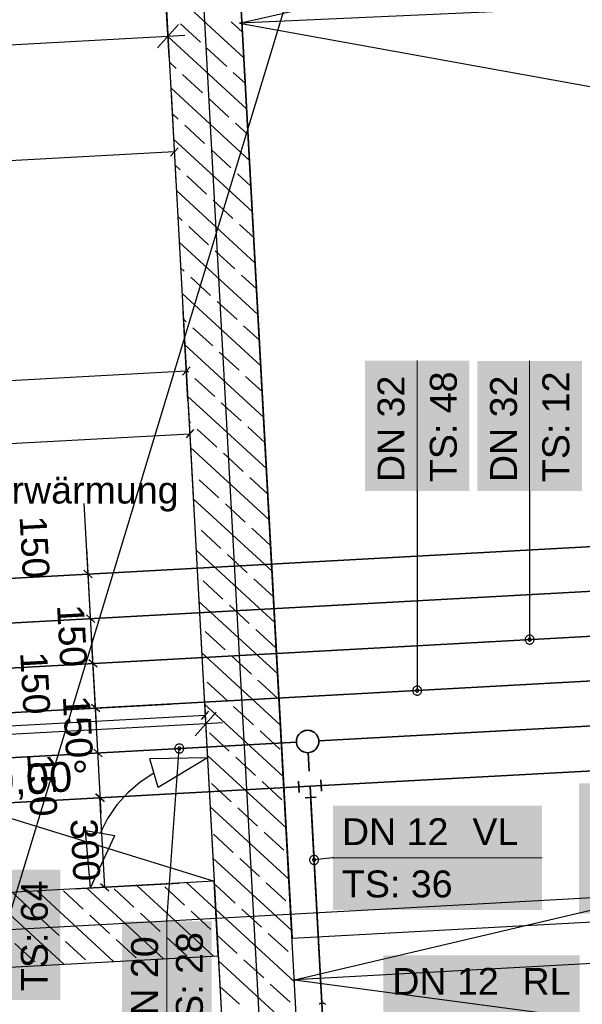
# Model space of a CAD drawing. Extents: x 199 to 1388, y 138 to 979.
# Tile 35 of 155: x 635 to 673, y 389 to 455. Entities that reach past the tile are written whole.
import ezdxf
from ezdxf.lldxf.tags import DXFTag

# ---------------------------------------------------------------- set-up
doc = ezdxf.new("R2010")
doc.units = 0
doc.layers.get('0').update_dxf_attribs({"lineweight": 25})
for name, color, linetype, lineweight, true_color in [('01AFU Allgemein Bemaßung-A07ET47HDI', 7, 'Continuous', 25, 0x848484), ('20 Bodenaufbau - Gefällelinien', 7, 'Continuous', 25, 0x848484), ('20 Dach Stb-Decke-A07ET47IDI', 7, 'Continuous', 25, 0x848484), ('20 Innenwände-A07ET47KDI', 7, 'Continuous', 25, 0x848484), ('A-0', 7, 'Continuous', 25, 0x848484), ('H_Ruecklauf', 5, 'STRICHLINIE2', 35, 0x0000ff), ('H_Vorlauf', 1, 'Continuous', 35, 0xff0000), ('UPO_Loop2', 140, 'Continuous', 30, 0x00bfff)]:
    doc.layers.add(name, color=color, linetype=linetype, lineweight=lineweight, true_color=true_color)
for name, color, linetype, lineweight in [('02 Raster Gebäude-A07ET47NDI', 7, 'Continuous', 25), ('H_Mass', 7, 'Continuous', 25), ('H_Text', 7, 'Continuous', 25)]:
    doc.layers.add(name, color=color, linetype=linetype, lineweight=lineweight)
doc.layers.add('H_Raum', color=1, linetype='Continuous', lineweight=25, true_color=0xff0000, plot=False)
doc.styles.get("Standard").update_dxf_attribs({"font": 'arial.ttf'})
tags = doc.linetypes.add('Raster-A07ET47ODI', pattern=[0.2, 0.1, -0.05, 0, -0.05]).pattern_tags.tags
tags[10:11] = [DXFTag(74, 4), DXFTag(75, 0), DXFTag(340, '0'), DXFTag(46, 1.0), DXFTag(50, 0.0), DXFTag(44, 0.0), DXFTag(45, 0.0)]
tags[8:9] = [DXFTag(74, 4), DXFTag(75, 0), DXFTag(340, '0'), DXFTag(46, 1.0), DXFTag(50, 0.0), DXFTag(44, 0.0), DXFTag(45, 0.0)]
tags[6:7] = [DXFTag(74, 4), DXFTag(75, 0), DXFTag(340, '0'), DXFTag(46, 1.0), DXFTag(50, 0.0), DXFTag(44, 0.0), DXFTag(45, 0.0)]
tags[4:5] = [DXFTag(74, 4), DXFTag(75, 0), DXFTag(340, '0'), DXFTag(46, 1.0), DXFTag(50, 0.0), DXFTag(44, 0.0), DXFTag(45, 0.0)]
tags = doc.linetypes.add('STRICHLINIE2', pattern=[9.525, 6.35, -3.175]).pattern_tags.tags
tags[6:7] = [DXFTag(74, 4), DXFTag(75, 0), DXFTag(340, '0'), DXFTag(46, 0.0), DXFTag(50, 0.0), DXFTag(44, 0.0), DXFTag(45, 0.0)]
tags[4:5] = [DXFTag(74, 4), DXFTag(75, 0), DXFTag(340, '0'), DXFTag(46, 0.0), DXFTag(50, 0.0), DXFTag(44, 0.0), DXFTag(45, 0.0)]
tags = doc.linetypes.add('Öffnungslinie Tür Fenster-A07ET47JDI', pattern=[0.115, 0.075, -0.04]).pattern_tags.tags
tags[6:7] = [DXFTag(74, 4), DXFTag(75, 0), DXFTag(340, '0'), DXFTag(46, 1.0), DXFTag(50, 0.0), DXFTag(44, 0.0), DXFTag(45, 0.0)]
tags[4:5] = [DXFTag(74, 4), DXFTag(75, 0), DXFTag(340, '0'), DXFTag(46, 1.0), DXFTag(50, 0.0), DXFTag(44, 0.0), DXFTag(45, 0.0)]

# ---------------------------------------------------------------- blocks, each defined once
blk = doc.blocks.new('Referenz-A07ET47ZDI', base_point=(226.995, 158.1))
at = {"layer": '01AFU Allgemein Bemaßung-A07ET47HDI'}
for p, q in [((645.041, 452.678), (644.855, 456.079)), ((644.256, 453.292), (645.672, 454.872)), ((472.431, 444.655), (644.964, 454.082)), ((644.964, 454.082), (646.087, 454.143)), ((647.411, 409.43), (647.598, 406.029)), ((646.78, 407.236), (648.196, 408.816)), ((647.488, 408.026), (516.682, 400.862)), ((648.611, 408.088), (647.488, 408.026)), ((647.61, 405.762), (643.747, 405.684)), ((644.304, 403.763), (643.747, 405.684)), ((647.61, 405.762), (644.304, 403.763)), ((644.025, 404.724), (643.106, 404.127)), ((643.106, 404.127), (642.273, 403.415)), ((642.273, 403.415), (641.541, 402.598)), ((641.541, 402.598), (640.924, 401.693)), ((640.924, 401.693), (640.431, 400.713)), ((639.791, 397.037), (639.446, 400.885)), ((639.446, 400.885), (641.416, 400.542)), ((639.791, 397.037), (641.416, 400.542))]:
    blk.add_line(p, q, dxfattribs=at)
at = {"layer": '02 Raster Gebäude-A07ET47NDI', "linetype": 'Raster-A07ET47ODI', "ltscale": 56.250004}
for p, q in [((620.326, 949.934), (657.302, 274.449)), ((596.732, 271.128), (753.131, 786.944)), ((1013.184, 414.973), (326.933, 377.408))]:
    blk.add_line(p, q, dxfattribs=at)
at = {"layer": '20 Bodenaufbau - Gefällelinien', "linetype": 'Öffnungslinie Tür Fenster-A07ET47JDI', "ltscale": 56.250004}
for p, q in [((649.759, 454.95), (683.52, 462.702)), ((649.759, 454.95), (684.285, 448.723)), ((555.482, 426.055), (648.063, 397.49)), ((653.435, 390.881), (687.018, 398.798)), ((653.435, 390.881), (687.702, 386.31))]:
    blk.add_line(p, q, dxfattribs=at)
at = {"layer": '20 Bodenaufbau - Gefällelinien'}
for p, q in [((689.886, 456.766), (649.759, 454.95)), ((693.375, 393.068), (653.435, 390.881))]:
    blk.add_line(p, q, dxfattribs=at)
at = {"layer": '20 Dach Stb-Decke-A07ET47IDI', "linetype": 'Öffnungslinie Tür Fenster-A07ET47JDI', "ltscale": 56.250004}
for p, q in [((646.503, 517.486), (653.281, 393.671)), ((653.281, 393.671), (693.221, 395.858))]:
    blk.add_line(p, q, dxfattribs=at)
at = {"layer": '20 Innenwände-A07ET47KDI'}
for p, q in [((656.718, 330.858), (648.962, 472.545)), ((644.243, 467.279), (648.063, 397.49)), ((650.052, 452.627), (644.779, 457.49)), ((649.958, 454.346), (649.204, 455.042)), ((647.136, 453.684), (645.813, 454.904)), ((650.24, 449.189), (644.967, 454.052)), ((648.9, 452.057), (647.577, 453.277)), ((645.509, 451.919), (645.061, 452.333)), ((647.274, 450.293), (645.95, 451.513)), ((650.146, 450.908), (649.342, 451.65)), ((650.429, 445.751), (645.155, 450.614)), ((649.038, 448.666), (647.715, 449.886)), ((645.647, 448.528), (645.249, 448.895)), ((647.411, 446.901), (646.088, 448.121)), ((650.335, 447.47), (649.479, 448.259)), ((650.617, 442.313), (645.343, 447.176)), ((649.175, 445.274), (647.852, 446.495)), ((645.784, 445.137), (645.437, 445.457)), ((647.548, 443.51), (646.225, 444.73)), ((650.523, 444.032), (649.616, 444.868)), ((650.805, 438.875), (645.531, 443.738)), ((649.313, 441.883), (647.99, 443.103)), ((645.922, 441.746), (645.625, 442.018)), ((647.686, 440.119), (646.363, 441.339)), ((650.711, 440.594), (649.754, 441.476)), ((650.993, 435.437), (645.72, 440.299)), ((649.45, 438.492), (648.127, 439.712)), ((646.059, 438.354), (645.814, 438.58)), ((647.823, 436.727), (646.5, 437.947)), ((650.899, 437.156), (649.891, 438.085)), ((651.181, 431.999), (645.908, 436.861)), ((649.588, 435.1), (648.264, 436.321)), ((646.196, 434.963), (646.002, 435.142)), ((647.961, 433.336), (646.638, 434.556)), ((651.087, 433.718), (650.029, 434.694)), ((651.37, 428.56), (646.096, 433.423)), ((649.725, 431.709), (648.402, 432.929)), ((646.334, 431.572), (646.19, 431.704)), ((651.276, 430.279), (650.166, 431.302)), ((648.098, 429.945), (646.775, 431.165)), ((651.558, 425.122), (646.284, 429.985)), ((649.863, 428.318), (648.539, 429.538)), ((646.471, 428.18), (646.378, 428.266)), ((648.236, 426.553), (646.912, 427.773)), ((651.464, 426.841), (650.304, 427.911)), ((651.746, 421.684), (646.472, 426.547)), ((650, 424.926), (648.677, 426.147)), ((646.609, 424.789), (646.566, 424.828)), ((648.373, 423.162), (647.05, 424.382)), ((651.652, 423.403), (650.441, 424.52)), ((651.934, 418.246), (646.661, 423.109)), ((650.138, 421.535), (648.814, 422.755)), ((648.511, 419.771), (647.187, 420.991)), ((651.84, 419.965), (650.579, 421.128)), ((652.122, 414.808), (646.849, 419.671)), ((650.275, 418.144), (648.952, 419.364)), ((648.648, 416.379), (647.325, 417.599)), ((652.028, 416.527), (650.716, 417.737)), ((652.311, 411.37), (647.037, 416.233)), ((650.413, 414.752), (649.089, 415.973)), ((648.786, 412.988), (647.462, 414.208)), ((652.177, 413.125), (650.854, 414.346)), ((652.499, 407.932), (647.225, 412.795)), ((650.55, 411.361), (649.227, 412.581)), ((648.923, 409.597), (647.6, 410.817)), ((652.314, 409.734), (650.991, 410.954)), ((652.687, 404.494), (647.413, 409.356)), ((650.688, 407.97), (649.364, 409.19)), ((652.452, 406.343), (651.129, 407.563)), ((649.061, 406.205), (647.737, 407.426)), ((652.875, 401.056), (647.602, 405.918)), ((650.825, 404.578), (649.502, 405.799)), ((649.198, 402.814), (647.875, 404.034)), ((652.589, 402.951), (651.266, 404.172)), ((653.063, 397.617), (647.79, 402.48)), ((650.962, 401.187), (649.639, 402.407)), ((649.336, 399.423), (648.012, 400.643)), ((652.727, 399.56), (651.404, 400.78)), ((653.252, 394.179), (647.978, 399.042)), ((651.1, 397.796), (649.777, 399.016)), ((648.063, 397.49), (517.259, 390.325)), ((644.672, 392.297), (639.546, 397.023)), ((642.69, 395.756), (641.367, 396.977)), ((648.014, 392.48), (642.888, 397.206)), ((646.082, 395.894), (644.758, 397.114)), ((648.166, 395.604), (646.23, 397.389)), ((649.473, 396.031), (648.15, 397.252)), ((652.864, 396.169), (651.541, 397.389)), ((637.989, 391.93), (632.862, 396.657)), ((635.908, 395.481), (634.584, 396.702)), ((641.33, 392.113), (636.204, 396.84)), ((639.299, 395.619), (637.976, 396.839)), ((637.672, 393.855), (636.349, 395.075)), ((641.063, 393.992), (639.74, 395.212)), ((644.455, 394.129), (643.131, 395.35)), ((647.846, 394.267), (646.523, 395.487)), ((653.44, 390.741), (648.166, 395.604)), ((651.237, 394.404), (649.914, 395.625)), ((646.219, 392.503), (644.896, 393.723)), ((649.61, 392.64), (648.287, 393.86)), ((653.002, 392.777), (651.679, 393.998)), ((636.045, 392.09), (634.722, 393.31)), ((639.436, 392.228), (638.113, 393.448)), ((642.828, 392.365), (641.505, 393.585)), ((604.906, 390.118), (648.336, 392.497)), ((648.336, 392.497), (651.725, 330.585)), ((653.628, 387.303), (648.354, 392.166)), ((651.375, 391.013), (650.052, 392.233)), ((649.748, 389.249), (648.448, 390.447)), ((653.139, 389.386), (651.816, 390.606))]:
    blk.add_line(p, q, dxfattribs=at)
at = {"layer": 'A-0', "linetype": 'Continuous', "ltscale": 312.5}
for p, q in [((656.718, 330.858), (649.235, 467.553)), ((644.243, 467.279), (651.725, 330.585)), ((648.063, 397.49), (521.459, 390.555)), ((648.336, 392.497), (648.063, 397.49)), ((520.11, 385.474), (648.336, 392.497))]:
    blk.add_line(p, q, dxfattribs=at)
at = {"layer": '01AFU Allgemein Bemaßung-A07ET47HDI', "linetype": 'ByBlock', "ltscale": 40.625, "insert": (631.523, 405.133), "char_height": 2, "attachment_point": 1, "rotation": 3.1332}
blk.add_mtext('{\\fArial;90,00°}', dxfattribs=at)
blk = doc.blocks.new('Maß-A07ET48RDI', base_point=(638.408, 396.841))
at = {"color": 0, "linetype": 'ByBlock', "lineweight": -2, "ltscale": 0.25}
for p, q in [((638.408, 402.978), (645.398, 403.358)), ((640.126, 403.337), (640.684, 402.836)), ((640.731, 397.092), (640.405, 403.087)), ((638.733, 396.983), (645.723, 397.363)), ((640.451, 397.342), (641.01, 396.841))]:
    blk.add_line(p, q, dxfattribs=at)
at = {"color": 0, "linetype": 'ByBlock', "lineweight": -2, "ltscale": 0.25, "insert": (640.223, 401.73), "char_height": 1.8, "attachment_point": 1, "rotation": 273.10677}
blk.add_mtext('{\\fArial;300}', dxfattribs=at)
blk = doc.blocks.new('Maß-A07ET48TDI', base_point=(635.543, 402.026))
at = {"color": 0, "linetype": 'ByBlock', "lineweight": -2, "ltscale": 0.25}
for p, q in [((640.502, 402.026), (640.022, 410.799)), ((638.283, 405.971), (645.272, 406.354)), ((640.559, 405.83), (640.001, 406.331)), ((638.447, 402.976), (645.436, 403.359)), ((640.723, 402.835), (640.165, 403.336))]:
    blk.add_line(p, q, dxfattribs=at)
at = {"color": 0, "linetype": 'ByBlock', "lineweight": -2, "ltscale": 0.25, "insert": (637.341, 406.065), "char_height": 1.8, "attachment_point": 1, "rotation": 273.13444}
blk.add_mtext('{\\fArial;150}', dxfattribs=at)
blk = doc.blocks.new('Maß-A07ET48VDI', base_point=(637.925, 405.021))
at = {"color": 0, "linetype": 'ByBlock', "lineweight": -2, "ltscale": 0.25}
for p, q in [((640.338, 405.021), (639.857, 413.795)), ((638.119, 408.968), (645.108, 409.35)), ((640.395, 408.827), (639.837, 409.327)), ((638.283, 405.971), (645.272, 406.354)), ((640.559, 405.83), (640.001, 406.331))]:
    blk.add_line(p, q, dxfattribs=at)
at = {"color": 0, "linetype": 'ByBlock', "lineweight": -2, "ltscale": 0.25, "insert": (639.723, 409.969), "char_height": 1.8, "attachment_point": 1, "rotation": 273.13444}
blk.add_mtext('{\\fArial;150}', dxfattribs=at)
blk = doc.blocks.new('Maß-A07ET48XDI', base_point=(635.073, 408.018))
at = {"color": 0, "linetype": 'ByBlock', "lineweight": -2, "ltscale": 0.25}
for p, q in [((640.174, 408.018), (639.693, 416.79)), ((637.955, 411.963), (644.944, 412.346)), ((640.231, 411.822), (639.673, 412.323)), ((638.119, 408.968), (645.108, 409.35)), ((640.395, 408.827), (639.837, 409.327))]:
    blk.add_line(p, q, dxfattribs=at)
at = {"color": 0, "linetype": 'ByBlock', "lineweight": -2, "ltscale": 0.25, "insert": (636.87, 412.899), "char_height": 1.8, "attachment_point": 1, "rotation": 273.13444}
blk.add_mtext('{\\fArial;150}', dxfattribs=at)
blk = doc.blocks.new('Maß-A07ET48ZDI', base_point=(637.538, 411.013))
at = {"color": 0, "linetype": 'ByBlock', "lineweight": -2, "ltscale": 0.25}
for p, q in [((640.01, 411.013), (639.529, 419.791)), ((637.79, 414.963), (644.78, 415.346)), ((640.067, 414.822), (639.508, 415.323)), ((637.955, 411.963), (644.944, 412.346)), ((640.231, 411.822), (639.673, 412.323))]:
    blk.add_line(p, q, dxfattribs=at)
at = {"color": 0, "linetype": 'ByBlock', "lineweight": -2, "ltscale": 0.25, "insert": (639.335, 416.072), "char_height": 1.8, "attachment_point": 1, "rotation": 273.13444}
blk.add_mtext('{\\fArial;150}', dxfattribs=at)
blk = doc.blocks.new('Maß-A07ET491DI', base_point=(635.031, 414.014))
at = {"color": 0, "linetype": 'ByBlock', "lineweight": -2, "ltscale": 0.25}
for p, q in [((639.845, 414.014), (639.365, 422.782)), ((637.627, 417.954), (644.616, 418.337)), ((639.903, 417.813), (639.344, 418.314)), ((637.79, 414.963), (644.78, 415.346)), ((640.067, 414.822), (639.508, 415.323))]:
    blk.add_line(p, q, dxfattribs=at)
at = {"color": 0, "linetype": 'ByBlock', "lineweight": -2, "ltscale": 0.25, "insert": (636.829, 422.013), "char_height": 1.8, "attachment_point": 1, "rotation": 273.13444}
blk.add_mtext('{\\fArial;150}', dxfattribs=at)
blk = doc.blocks.new('Maß-A07ET497DI', base_point=(606.233, 420.279))
at = {"color": 0, "linetype": 'ByBlock', "lineweight": -2, "ltscale": 0.25}
for p, q in [((646.316, 429.453), (646.699, 422.463)), ((606.483, 425.272), (646.426, 427.456)), ((646.676, 427.735), (646.175, 427.177)), ((606.374, 427.269), (606.756, 420.279)), ((606.733, 425.551), (606.233, 424.992))]:
    blk.add_line(p, q, dxfattribs=at)
at = {"color": 0, "linetype": 'ByBlock', "lineweight": -2, "ltscale": 0.25, "insert": (623.624, 428.613), "char_height": 1.8, "attachment_point": 1, "rotation": 3.12996}
blk.add_mtext('{\\fArial;2000}', dxfattribs=at)
blk = doc.blocks.new('Maß-A07ET49RDI', base_point=(511.338, 437.012))
at = {"color": 0, "linetype": 'ByBlock', "lineweight": -2, "ltscale": 0.25}
for p, q in [((645.171, 450.326), (645.499, 444.335)), ((645.139, 446.053), (645.64, 446.611)), ((645.389, 446.332), (511.588, 439.009))]:
    blk.add_line(p, q, dxfattribs=at)
blk = doc.blocks.new('Maß-A07ET4A7DI', base_point=(488.386, 421.036))
at = {"color": 0, "linetype": 'ByBlock', "lineweight": -2, "ltscale": 0.25}
for p, q in [((646.302, 429.654), (645.974, 435.645)), ((645.943, 431.372), (646.443, 431.93)), ((646.193, 431.651), (488.636, 423.033))]:
    blk.add_line(p, q, dxfattribs=at)
blk = doc.blocks.new('Maß-A07ET4C1DI', base_point=(619.745, 404.092))
at = {"color": 0, "linetype": 'ByBlock', "lineweight": -2, "ltscale": 0.25}
for p, q in [((647.403, 409.59), (647.622, 405.596)), ((647.208, 408.312), (647.708, 408.871)), ((647.458, 408.591), (619.995, 407.087)), ((619.941, 408.086), (620.159, 404.092)), ((619.745, 406.808), (620.246, 407.367))]:
    blk.add_line(p, q, dxfattribs=at)
at = {"color": 0, "linetype": 'ByBlock', "lineweight": -2, "ltscale": 0.25, "insert": (624.509, 410.765), "char_height": 1.8, "attachment_point": 1, "rotation": 3.13457}
blk.add_mtext('{\\fArial;1380}', dxfattribs=at)

msp = doc.modelspace()

# ---------------------------------------------------------------- linework, layer by layer
at = {"layer": 'H_Ruecklauf', "ltscale": 0.35}
for p, q in [((608.137, 413.338), (747.933, 420.997)), ((608.465, 407.347), (754.252, 415.319)), ((654.479, 403.854), (760.574, 409.674)), ((613.286, 401.597), (654.479, 403.854)), ((655.854, 378.735), (654.479, 403.854))]:
    msp.add_line(p, q, dxfattribs=at)
at = {"layer": 'H_Ruecklauf', "linetype": 'Continuous'}
for p, q in [((655.249, 403.521), (655.208, 404.27)), ((653.71, 404.188), (653.751, 403.439)), ((654.146, 403.085), (654.895, 403.126))]:
    msp.add_line(p, q, dxfattribs=at)
at = {"layer": 'H_Text', "lineweight": 18}
for p, q in [((661.648, 423.621), (661.648, 432.359)), ((669.179, 423.621), (669.179, 432.338)), ((656.014, 399.059), (670.014, 399.059)), ((644.9, 386.074), (644.9, 394.813))]:
    msp.add_line(p, q, dxfattribs=at)
at = {"layer": 'H_Text'}
for p, q in [((661.639, 423.623), (661.638, 423.622)), ((661.638, 423.622), (661.638, 423.621)), ((661.638, 423.621), (661.638, 423.619)), ((661.638, 423.619), (661.639, 423.618)), ((661.64, 423.626), (661.639, 423.625)), ((661.639, 423.625), (661.639, 423.623)), ((661.639, 423.618), (661.639, 423.617)), ((661.639, 423.617), (661.64, 423.616)), ((661.641, 423.628), (661.64, 423.627)), ((661.64, 423.627), (661.64, 423.626)), ((661.64, 423.616), (661.64, 423.615)), ((661.64, 423.615), (661.641, 423.614)), ((661.642, 423.629), (661.641, 423.628)), ((661.641, 423.614), (661.642, 423.613)), ((661.643, 423.629), (661.642, 423.629)), ((661.642, 423.613), (661.643, 423.612)), ((661.645, 423.63), (661.643, 423.629)), ((661.643, 423.612), (661.645, 423.612)), ((661.646, 423.63), (661.645, 423.63)), ((661.645, 423.612), (661.646, 423.611)), ((661.647, 423.631), (661.646, 423.63)), ((661.646, 423.611), (661.647, 423.611)), ((661.648, 423.631), (661.647, 423.631)), ((661.647, 423.611), (661.648, 423.611)), ((661.65, 423.631), (661.648, 423.631)), ((661.648, 423.621), (661.648, 410.255)), ((661.648, 423.611), (661.65, 423.611)), ((661.651, 423.63), (661.65, 423.631)), ((661.65, 423.611), (661.651, 423.611)), ((661.652, 423.63), (661.651, 423.63)), ((661.651, 423.611), (661.652, 423.612)), ((661.653, 423.629), (661.652, 423.63)), ((661.652, 423.612), (661.653, 423.612)), ((661.654, 423.629), (661.653, 423.629)), ((661.653, 423.612), (661.654, 423.613)), ((661.655, 423.628), (661.654, 423.629)), ((661.654, 423.613), (661.655, 423.614)), ((661.656, 423.627), (661.655, 423.628)), ((661.655, 423.614), (661.656, 423.615)), ((661.657, 423.626), (661.656, 423.627)), ((661.656, 423.615), (661.657, 423.616)), ((661.658, 423.625), (661.657, 423.626)), ((661.657, 423.616), (661.658, 423.617)), ((661.658, 423.623), (661.658, 423.625)), ((661.658, 423.622), (661.658, 423.623)), ((661.658, 423.621), (661.658, 423.622)), ((661.658, 423.619), (661.658, 423.621)), ((661.658, 423.618), (661.658, 423.619)), ((661.658, 423.617), (661.658, 423.618)), ((669.17, 423.625), (669.169, 423.623)), ((669.169, 423.623), (669.169, 423.622)), ((669.169, 423.622), (669.169, 423.621)), ((669.169, 423.621), (669.169, 423.619)), ((669.169, 423.619), (669.169, 423.618)), ((669.169, 423.618), (669.17, 423.617)), ((669.171, 423.627), (669.17, 423.626)), ((669.17, 423.626), (669.17, 423.625)), ((669.17, 423.617), (669.17, 423.616)), ((669.17, 423.616), (669.171, 423.615)), ((669.172, 423.628), (669.171, 423.627)), ((669.171, 423.615), (669.172, 423.614)), ((669.173, 423.629), (669.172, 423.628)), ((669.172, 423.614), (669.173, 423.613)), ((669.174, 423.629), (669.173, 423.629)), ((669.173, 423.613), (669.174, 423.612)), ((669.175, 423.63), (669.174, 423.629)), ((669.174, 423.612), (669.175, 423.612)), ((669.176, 423.63), (669.175, 423.63)), ((669.175, 423.612), (669.176, 423.611)), ((669.178, 423.631), (669.176, 423.63)), ((669.176, 423.611), (669.178, 423.611)), ((669.179, 423.631), (669.178, 423.631)), ((669.178, 423.611), (669.179, 423.611)), ((669.18, 423.631), (669.179, 423.631)), ((669.179, 423.621), (669.179, 413.671)), ((669.179, 423.611), (669.18, 423.611)), ((669.182, 423.63), (669.18, 423.631)), ((669.18, 423.611), (669.182, 423.611)), ((669.183, 423.63), (669.182, 423.63)), ((669.182, 423.611), (669.183, 423.612)), ((669.184, 423.629), (669.183, 423.63)), ((669.183, 423.612), (669.184, 423.612)), ((669.185, 423.629), (669.184, 423.629)), ((669.184, 423.612), (669.185, 423.613)), ((669.186, 423.628), (669.185, 423.629)), ((669.185, 423.613), (669.186, 423.614)), ((669.187, 423.627), (669.186, 423.628)), ((669.186, 423.614), (669.187, 423.615)), ((669.188, 423.626), (669.187, 423.627)), ((669.187, 423.615), (669.188, 423.616)), ((669.188, 423.625), (669.188, 423.626)), ((669.189, 423.623), (669.188, 423.625)), ((669.188, 423.617), (669.189, 423.618)), ((669.188, 423.616), (669.188, 423.617)), ((669.189, 423.622), (669.189, 423.623)), ((669.189, 423.621), (669.189, 423.622)), ((669.189, 423.619), (669.189, 423.621)), ((669.189, 423.618), (669.189, 423.619)), ((668.882, 413.71), (668.879, 413.671)), ((668.879, 413.671), (668.882, 413.632)), ((668.889, 413.749), (668.882, 413.71)), ((668.882, 413.632), (668.889, 413.594)), ((668.902, 413.786), (668.889, 413.749)), ((668.889, 413.594), (668.902, 413.556)), ((668.919, 413.821), (668.902, 413.786)), ((668.902, 413.556), (668.919, 413.521)), ((668.941, 413.854), (668.919, 413.821)), ((668.919, 413.521), (668.941, 413.489)), ((668.967, 413.883), (668.941, 413.854)), ((668.941, 413.489), (668.967, 413.459)), ((668.996, 413.909), (668.967, 413.883)), ((668.967, 413.459), (668.996, 413.433)), ((669.029, 413.931), (668.996, 413.909)), ((669.064, 413.948), (669.029, 413.931)), ((669.101, 413.961), (669.064, 413.948)), ((669.08, 413.684), (669.079, 413.671)), ((669.079, 413.671), (669.08, 413.658)), ((669.082, 413.697), (669.08, 413.684)), ((669.08, 413.658), (669.082, 413.645)), ((669.087, 413.71), (669.082, 413.697)), ((669.082, 413.645), (669.087, 413.633)), ((669.092, 413.721), (669.087, 413.71)), ((669.087, 413.633), (669.092, 413.621)), ((669.1, 413.732), (669.092, 413.721)), ((669.092, 413.621), (669.1, 413.61)), ((669.108, 413.742), (669.1, 413.732)), ((669.1, 413.61), (669.108, 413.601)), ((669.14, 413.969), (669.101, 413.961)), ((669.118, 413.751), (669.108, 413.742)), ((669.108, 413.601), (669.118, 413.592)), ((669.129, 413.758), (669.118, 413.751)), ((669.118, 413.592), (669.129, 413.585)), ((669.141, 413.764), (669.129, 413.758)), ((669.129, 413.585), (669.141, 413.579)), ((669.179, 413.971), (669.14, 413.969)), ((669.153, 413.768), (669.141, 413.764)), ((669.141, 413.579), (669.153, 413.575)), ((669.166, 413.77), (669.153, 413.768)), ((669.153, 413.575), (669.166, 413.572)), ((669.179, 413.771), (669.166, 413.77)), ((669.166, 413.572), (669.179, 413.571)), ((669.218, 413.969), (669.179, 413.971)), ((669.192, 413.77), (669.179, 413.771)), ((669.179, 413.571), (669.192, 413.572)), ((669.205, 413.768), (669.192, 413.77)), ((669.192, 413.572), (669.205, 413.575)), ((669.217, 413.764), (669.205, 413.768)), ((669.205, 413.575), (669.217, 413.579)), ((669.229, 413.758), (669.217, 413.764)), ((669.217, 413.579), (669.229, 413.585)), ((669.257, 413.961), (669.218, 413.969)), ((669.24, 413.751), (669.229, 413.758)), ((669.229, 413.585), (669.24, 413.592)), ((669.25, 413.742), (669.24, 413.751)), ((669.24, 413.592), (669.25, 413.601)), ((669.258, 413.732), (669.25, 413.742)), ((669.25, 413.601), (669.258, 413.61)), ((669.294, 413.948), (669.257, 413.961)), ((669.266, 413.721), (669.258, 413.732)), ((669.258, 413.61), (669.266, 413.621)), ((669.271, 413.71), (669.266, 413.721)), ((669.266, 413.621), (669.271, 413.633)), ((669.276, 413.697), (669.271, 413.71)), ((669.271, 413.633), (669.276, 413.645)), ((669.278, 413.684), (669.276, 413.697)), ((669.276, 413.645), (669.278, 413.658)), ((669.279, 413.671), (669.278, 413.684)), ((669.278, 413.658), (669.279, 413.671)), ((669.329, 413.931), (669.294, 413.948)), ((669.362, 413.909), (669.329, 413.931)), ((669.391, 413.883), (669.362, 413.909)), ((669.362, 413.433), (669.391, 413.459)), ((669.417, 413.854), (669.391, 413.883)), ((669.391, 413.459), (669.417, 413.489)), ((669.439, 413.821), (669.417, 413.854)), ((669.417, 413.489), (669.439, 413.521)), ((669.456, 413.786), (669.439, 413.821)), ((669.439, 413.521), (669.456, 413.556)), ((669.469, 413.749), (669.456, 413.786)), ((669.456, 413.556), (669.469, 413.594)), ((669.476, 413.71), (669.469, 413.749)), ((669.469, 413.594), (669.476, 413.632)), ((669.479, 413.671), (669.476, 413.71)), ((669.476, 413.632), (669.479, 413.671)), ((668.996, 413.433), (669.029, 413.411)), ((669.029, 413.411), (669.064, 413.394)), ((669.064, 413.394), (669.101, 413.381)), ((669.101, 413.381), (669.14, 413.374)), ((669.14, 413.374), (669.179, 413.371)), ((669.179, 413.371), (669.218, 413.374)), ((669.218, 413.374), (669.257, 413.381)), ((669.257, 413.381), (669.294, 413.394)), ((669.294, 413.394), (669.329, 413.411)), ((669.329, 413.411), (669.362, 413.433)), ((661.351, 410.294), (661.348, 410.255)), ((661.348, 410.255), (661.351, 410.216)), ((661.359, 410.333), (661.351, 410.294)), ((661.351, 410.216), (661.359, 410.177)), ((661.371, 410.37), (661.359, 410.333)), ((661.359, 410.177), (661.371, 410.14)), ((661.389, 410.405), (661.371, 410.37)), ((661.41, 410.438), (661.389, 410.405)), ((661.436, 410.467), (661.41, 410.438)), ((661.466, 410.493), (661.436, 410.467)), ((661.498, 410.515), (661.466, 410.493)), ((661.534, 410.532), (661.498, 410.515)), ((661.571, 410.545), (661.534, 410.532)), ((661.549, 410.268), (661.548, 410.255)), ((661.548, 410.255), (661.549, 410.242)), ((661.552, 410.281), (661.549, 410.268)), ((661.549, 410.242), (661.552, 410.229)), ((661.556, 410.293), (661.552, 410.281)), ((661.552, 410.229), (661.556, 410.217)), ((661.562, 410.305), (661.556, 410.293)), ((661.556, 410.217), (661.562, 410.205)), ((661.569, 410.316), (661.562, 410.305)), ((661.562, 410.205), (661.569, 410.194)), ((661.578, 410.326), (661.569, 410.316)), ((661.569, 410.194), (661.578, 410.184)), ((661.609, 410.552), (661.571, 410.545)), ((661.587, 410.334), (661.578, 410.326)), ((661.578, 410.184), (661.587, 410.176)), ((661.598, 410.342), (661.587, 410.334)), ((661.587, 410.176), (661.598, 410.168)), ((661.61, 410.347), (661.598, 410.342)), ((661.598, 410.168), (661.61, 410.163)), ((661.648, 410.555), (661.609, 410.552)), ((661.622, 410.352), (661.61, 410.347)), ((661.61, 410.163), (661.622, 410.158)), ((661.635, 410.354), (661.622, 410.352)), ((661.622, 410.158), (661.635, 410.156)), ((661.648, 410.355), (661.635, 410.354)), ((661.635, 410.156), (661.648, 410.155)), ((661.688, 410.552), (661.648, 410.555)), ((661.661, 410.354), (661.648, 410.355)), ((661.648, 410.155), (661.661, 410.156)), ((661.674, 410.352), (661.661, 410.354)), ((661.661, 410.156), (661.674, 410.158)), ((661.687, 410.347), (661.674, 410.352)), ((661.674, 410.158), (661.687, 410.163)), ((661.698, 410.342), (661.687, 410.347)), ((661.687, 410.163), (661.698, 410.168)), ((661.726, 410.545), (661.688, 410.552)), ((661.709, 410.334), (661.698, 410.342)), ((661.698, 410.168), (661.709, 410.176)), ((661.719, 410.326), (661.709, 410.334)), ((661.709, 410.176), (661.719, 410.184)), ((661.728, 410.316), (661.719, 410.326)), ((661.719, 410.184), (661.728, 410.194)), ((661.763, 410.532), (661.726, 410.545)), ((661.735, 410.305), (661.728, 410.316)), ((661.728, 410.194), (661.735, 410.205)), ((661.741, 410.293), (661.735, 410.305)), ((661.735, 410.205), (661.741, 410.217)), ((661.745, 410.281), (661.741, 410.293)), ((661.741, 410.217), (661.745, 410.229)), ((661.748, 410.268), (661.745, 410.281)), ((661.745, 410.229), (661.748, 410.242)), ((661.748, 410.255), (661.748, 410.268)), ((661.748, 410.242), (661.748, 410.255)), ((661.798, 410.515), (661.763, 410.532)), ((661.831, 410.493), (661.798, 410.515)), ((661.86, 410.467), (661.831, 410.493)), ((661.886, 410.438), (661.86, 410.467)), ((661.908, 410.405), (661.886, 410.438)), ((661.926, 410.37), (661.908, 410.405)), ((661.938, 410.333), (661.926, 410.37)), ((661.926, 410.14), (661.938, 410.177)), ((661.946, 410.294), (661.938, 410.333)), ((661.938, 410.177), (661.946, 410.216)), ((661.948, 410.255), (661.946, 410.294)), ((661.946, 410.216), (661.948, 410.255)), ((661.371, 410.14), (661.389, 410.105)), ((661.389, 410.105), (661.41, 410.072)), ((661.41, 410.072), (661.436, 410.043)), ((661.436, 410.043), (661.466, 410.017)), ((661.466, 410.017), (661.498, 409.995)), ((661.498, 409.995), (661.534, 409.978)), ((661.534, 409.978), (661.571, 409.965)), ((661.571, 409.965), (661.609, 409.958)), ((661.609, 409.958), (661.648, 409.955)), ((661.648, 409.955), (661.688, 409.958)), ((661.688, 409.958), (661.726, 409.965)), ((661.726, 409.965), (661.763, 409.978)), ((661.763, 409.978), (661.798, 409.995)), ((661.798, 409.995), (661.831, 410.017)), ((661.831, 410.017), (661.86, 410.043)), ((661.86, 410.043), (661.886, 410.072)), ((661.886, 410.072), (661.908, 410.105)), ((661.908, 410.105), (661.926, 410.14)), ((644.9, 394.813), (645.726, 406.379)), ((645.428, 406.418), (645.426, 406.379)), ((645.426, 406.379), (645.428, 406.34)), ((645.436, 406.456), (645.428, 406.418)), ((645.428, 406.34), (645.436, 406.301)), ((645.448, 406.493), (645.436, 406.456)), ((645.436, 406.301), (645.448, 406.264)), ((645.466, 406.529), (645.448, 406.493)), ((645.448, 406.264), (645.466, 406.229)), ((645.488, 406.561), (645.466, 406.529)), ((645.466, 406.229), (645.488, 406.196)), ((645.513, 406.591), (645.488, 406.561)), ((645.488, 406.196), (645.513, 406.167)), ((645.543, 406.617), (645.513, 406.591)), ((645.576, 406.638), (645.543, 406.617)), ((645.611, 406.656), (645.576, 406.638)), ((645.648, 406.668), (645.611, 406.656)), ((645.629, 406.405), (645.626, 406.392)), ((645.626, 406.392), (645.626, 406.379)), ((645.626, 406.379), (645.626, 406.366)), ((645.626, 406.366), (645.629, 406.353)), ((645.633, 406.417), (645.629, 406.405)), ((645.629, 406.353), (645.633, 406.34)), ((645.639, 406.429), (645.633, 406.417)), ((645.633, 406.34), (645.639, 406.329)), ((645.646, 406.44), (645.639, 406.429)), ((645.639, 406.329), (645.646, 406.318)), ((645.655, 406.449), (645.646, 406.44)), ((645.646, 406.318), (645.655, 406.308)), ((645.686, 406.676), (645.648, 406.668)), ((645.665, 406.458), (645.655, 406.449)), ((645.655, 406.308), (645.665, 406.299)), ((645.676, 406.465), (645.665, 406.458)), ((645.665, 406.299), (645.676, 406.292)), ((645.687, 406.471), (645.676, 406.465)), ((645.676, 406.292), (645.687, 406.286)), ((645.726, 406.679), (645.686, 406.676)), ((645.7, 406.475), (645.687, 406.471)), ((645.687, 406.286), (645.7, 406.282)), ((645.712, 406.478), (645.7, 406.475)), ((645.7, 406.282), (645.712, 406.28)), ((645.726, 406.479), (645.712, 406.478)), ((645.712, 406.28), (645.726, 406.279)), ((645.765, 406.676), (645.726, 406.679)), ((645.739, 406.478), (645.726, 406.479)), ((645.726, 406.279), (645.739, 406.28)), ((645.751, 406.475), (645.739, 406.478)), ((645.739, 406.28), (645.751, 406.282)), ((645.764, 406.471), (645.751, 406.475)), ((645.751, 406.282), (645.764, 406.286)), ((645.776, 406.465), (645.764, 406.471)), ((645.764, 406.286), (645.776, 406.292)), ((645.803, 406.668), (645.765, 406.676)), ((645.786, 406.458), (645.776, 406.465)), ((645.776, 406.292), (645.786, 406.299)), ((645.796, 406.449), (645.786, 406.458)), ((645.786, 406.299), (645.796, 406.308)), ((645.805, 406.44), (645.796, 406.449)), ((645.796, 406.308), (645.805, 406.318)), ((645.84, 406.656), (645.803, 406.668)), ((645.812, 406.429), (645.805, 406.44)), ((645.805, 406.318), (645.812, 406.329)), ((645.818, 406.417), (645.812, 406.429)), ((645.812, 406.329), (645.818, 406.34)), ((645.822, 406.405), (645.818, 406.417)), ((645.818, 406.34), (645.822, 406.353)), ((645.825, 406.392), (645.822, 406.405)), ((645.822, 406.353), (645.825, 406.366)), ((645.826, 406.379), (645.825, 406.392)), ((645.825, 406.366), (645.826, 406.379)), ((645.876, 406.638), (645.84, 406.656)), ((645.908, 406.617), (645.876, 406.638)), ((645.938, 406.591), (645.908, 406.617)), ((645.964, 406.561), (645.938, 406.591)), ((645.938, 406.167), (645.964, 406.196)), ((645.985, 406.529), (645.964, 406.561)), ((645.964, 406.196), (645.985, 406.229)), ((646.003, 406.493), (645.985, 406.529)), ((645.985, 406.229), (646.003, 406.264)), ((646.015, 406.456), (646.003, 406.493)), ((646.003, 406.264), (646.015, 406.301)), ((646.023, 406.418), (646.015, 406.456)), ((646.015, 406.301), (646.023, 406.34)), ((646.026, 406.379), (646.023, 406.418)), ((646.023, 406.34), (646.026, 406.379)), ((645.513, 406.167), (645.543, 406.141)), ((645.543, 406.141), (645.576, 406.119)), ((645.576, 406.119), (645.611, 406.102)), ((645.611, 406.102), (645.648, 406.089)), ((645.648, 406.089), (645.686, 406.081)), ((645.686, 406.081), (645.726, 406.079)), ((645.726, 406.079), (645.765, 406.081)), ((645.765, 406.081), (645.803, 406.089)), ((645.803, 406.089), (645.84, 406.102)), ((645.84, 406.102), (645.876, 406.119)), ((645.876, 406.119), (645.908, 406.141)), ((645.908, 406.141), (645.938, 406.167)), ((654.452, 398.959), (654.45, 398.92)), ((654.46, 398.997), (654.452, 398.959)), ((654.472, 399.034), (654.46, 398.997)), ((654.49, 399.07), (654.472, 399.034)), ((654.512, 399.102), (654.49, 399.07)), ((654.537, 399.132), (654.512, 399.102)), ((654.567, 399.158), (654.537, 399.132)), ((654.6, 399.179), (654.567, 399.158)), ((654.635, 399.197), (654.6, 399.179)), ((654.672, 399.209), (654.635, 399.197)), ((654.653, 398.946), (654.65, 398.933)), ((654.657, 398.958), (654.653, 398.946)), ((654.663, 398.97), (654.657, 398.958)), ((654.67, 398.981), (654.663, 398.97)), ((654.679, 398.99), (654.67, 398.981)), ((654.71, 399.217), (654.672, 399.209)), ((654.689, 398.999), (654.679, 398.99)), ((654.7, 399.006), (654.689, 398.999)), ((654.711, 399.012), (654.7, 399.006)), ((654.75, 399.22), (654.71, 399.217)), ((654.724, 399.016), (654.711, 399.012)), ((654.737, 399.019), (654.724, 399.016)), ((654.75, 399.02), (654.737, 399.019)), ((654.789, 399.217), (654.75, 399.22)), ((656.014, 399.059), (654.75, 398.92)), ((654.763, 399.019), (654.75, 399.02)), ((654.775, 399.016), (654.763, 399.019)), ((654.788, 399.012), (654.775, 399.016)), ((654.8, 399.006), (654.788, 399.012)), ((654.827, 399.209), (654.789, 399.217)), ((654.81, 398.999), (654.8, 399.006)), ((654.82, 398.99), (654.81, 398.999)), ((654.829, 398.981), (654.82, 398.99)), ((654.864, 399.197), (654.827, 399.209)), ((654.836, 398.97), (654.829, 398.981)), ((654.842, 398.958), (654.836, 398.97)), ((654.846, 398.946), (654.842, 398.958)), ((654.849, 398.933), (654.846, 398.946)), ((654.9, 399.179), (654.864, 399.197)), ((654.932, 399.158), (654.9, 399.179)), ((654.962, 399.132), (654.932, 399.158)), ((654.988, 399.102), (654.962, 399.132)), ((655.009, 399.07), (654.988, 399.102)), ((655.027, 399.034), (655.009, 399.07)), ((655.039, 398.997), (655.027, 399.034)), ((655.047, 398.959), (655.039, 398.997)), ((655.05, 398.92), (655.047, 398.959)), ((656.005, 399.062), (656.004, 399.061)), ((656.004, 399.061), (656.004, 399.059)), ((656.004, 399.059), (656.004, 399.058)), ((656.004, 399.058), (656.005, 399.057)), ((656.006, 399.064), (656.005, 399.063)), ((656.005, 399.063), (656.005, 399.062)), ((656.005, 399.057), (656.005, 399.056)), ((656.005, 399.056), (656.006, 399.054)), ((656.007, 399.067), (656.006, 399.066)), ((656.006, 399.066), (656.006, 399.064)), ((656.006, 399.054), (656.006, 399.053)), ((656.006, 399.053), (656.007, 399.052)), ((656.008, 399.067), (656.007, 399.067)), ((656.007, 399.052), (656.008, 399.052)), ((656.009, 399.068), (656.008, 399.067)), ((656.008, 399.052), (656.009, 399.051)), ((656.01, 399.069), (656.009, 399.068)), ((656.009, 399.051), (656.01, 399.05)), ((656.012, 399.069), (656.01, 399.069)), ((656.01, 399.05), (656.012, 399.05)), ((656.013, 399.069), (656.012, 399.069)), ((656.012, 399.05), (656.013, 399.05)), ((656.014, 399.069), (656.013, 399.069)), ((656.013, 399.05), (656.014, 399.049)), ((656.016, 399.069), (656.014, 399.069)), ((656.014, 399.049), (656.016, 399.05)), ((656.017, 399.069), (656.016, 399.069)), ((656.016, 399.05), (656.017, 399.05)), ((656.018, 399.069), (656.017, 399.069)), ((656.017, 399.05), (656.018, 399.05)), ((656.019, 399.068), (656.018, 399.069)), ((656.018, 399.05), (656.019, 399.051)), ((656.02, 399.067), (656.019, 399.068)), ((656.019, 399.051), (656.02, 399.052)), ((656.021, 399.067), (656.02, 399.067)), ((656.02, 399.052), (656.021, 399.052)), ((656.022, 399.066), (656.021, 399.067)), ((656.021, 399.052), (656.022, 399.053)), ((656.023, 399.064), (656.022, 399.066)), ((656.022, 399.053), (656.023, 399.054)), ((656.024, 399.063), (656.023, 399.064)), ((656.023, 399.054), (656.024, 399.056)), ((656.024, 399.062), (656.024, 399.063)), ((656.024, 399.061), (656.024, 399.062)), ((656.024, 399.059), (656.024, 399.061)), ((656.024, 399.058), (656.024, 399.059)), ((656.024, 399.057), (656.024, 399.058)), ((656.024, 399.056), (656.024, 399.057)), ((654.45, 398.92), (654.452, 398.881)), ((654.452, 398.881), (654.46, 398.842)), ((654.46, 398.842), (654.472, 398.805)), ((654.472, 398.805), (654.49, 398.77)), ((654.49, 398.77), (654.512, 398.737)), ((654.512, 398.737), (654.537, 398.708)), ((654.537, 398.708), (654.567, 398.682)), ((654.567, 398.682), (654.6, 398.66)), ((654.6, 398.66), (654.635, 398.643)), ((654.635, 398.643), (654.672, 398.63)), ((654.65, 398.933), (654.65, 398.92)), ((654.65, 398.92), (654.65, 398.907)), ((654.65, 398.907), (654.653, 398.894)), ((654.653, 398.894), (654.657, 398.881)), ((654.657, 398.881), (654.663, 398.87)), ((654.663, 398.87), (654.67, 398.859)), ((654.67, 398.859), (654.679, 398.849)), ((654.672, 398.63), (654.71, 398.622)), ((654.679, 398.849), (654.689, 398.84)), ((654.689, 398.84), (654.7, 398.833)), ((654.7, 398.833), (654.711, 398.827)), ((654.71, 398.622), (654.75, 398.62)), ((654.711, 398.827), (654.724, 398.823)), ((654.724, 398.823), (654.737, 398.821)), ((654.737, 398.821), (654.75, 398.82)), ((654.75, 398.82), (654.763, 398.821)), ((654.75, 398.62), (654.789, 398.622)), ((654.763, 398.821), (654.775, 398.823)), ((654.775, 398.823), (654.788, 398.827)), ((654.788, 398.827), (654.8, 398.833)), ((654.789, 398.622), (654.827, 398.63)), ((654.8, 398.833), (654.81, 398.84)), ((654.81, 398.84), (654.82, 398.849)), ((654.82, 398.849), (654.829, 398.859)), ((654.827, 398.63), (654.864, 398.643)), ((654.829, 398.859), (654.836, 398.87)), ((654.836, 398.87), (654.842, 398.881)), ((654.842, 398.881), (654.846, 398.894)), ((654.846, 398.894), (654.849, 398.907)), ((654.85, 398.92), (654.849, 398.933)), ((654.849, 398.907), (654.85, 398.92)), ((654.864, 398.643), (654.9, 398.66)), ((654.9, 398.66), (654.932, 398.682)), ((654.932, 398.682), (654.962, 398.708)), ((654.962, 398.708), (654.988, 398.737)), ((654.988, 398.737), (655.009, 398.77)), ((655.009, 398.77), (655.027, 398.805)), ((655.027, 398.805), (655.039, 398.842)), ((655.039, 398.842), (655.047, 398.881)), ((655.047, 398.881), (655.05, 398.92)), ((644.891, 394.818), (644.89, 394.817)), ((644.89, 394.817), (644.89, 394.815)), ((644.89, 394.815), (644.89, 394.814)), ((644.89, 394.814), (644.89, 394.813)), ((644.89, 394.813), (644.89, 394.812)), ((644.89, 394.812), (644.89, 394.81)), ((644.89, 394.81), (644.89, 394.809)), ((644.89, 394.809), (644.891, 394.808)), ((644.892, 394.819), (644.891, 394.818)), ((644.891, 394.808), (644.892, 394.807)), ((644.893, 394.82), (644.892, 394.819)), ((644.892, 394.807), (644.893, 394.806)), ((644.894, 394.821), (644.893, 394.82)), ((644.893, 394.806), (644.894, 394.805)), ((644.895, 394.822), (644.894, 394.821)), ((644.894, 394.805), (644.895, 394.804)), ((644.896, 394.822), (644.895, 394.822)), ((644.895, 394.804), (644.896, 394.804)), ((644.897, 394.823), (644.896, 394.822)), ((644.896, 394.804), (644.897, 394.803)), ((644.898, 394.823), (644.897, 394.823)), ((644.897, 394.803), (644.898, 394.803)), ((644.9, 394.823), (644.898, 394.823)), ((644.898, 394.803), (644.9, 394.803)), ((644.901, 394.823), (644.9, 394.823)), ((644.9, 394.803), (644.901, 394.803)), ((644.902, 394.823), (644.901, 394.823)), ((644.901, 394.803), (644.902, 394.803)), ((644.903, 394.822), (644.902, 394.823)), ((644.902, 394.803), (644.903, 394.804)), ((644.905, 394.822), (644.903, 394.822)), ((644.903, 394.804), (644.905, 394.804)), ((644.906, 394.821), (644.905, 394.822)), ((644.905, 394.804), (644.906, 394.805)), ((644.907, 394.82), (644.906, 394.821)), ((644.906, 394.805), (644.907, 394.806)), ((644.908, 394.819), (644.907, 394.82)), ((644.907, 394.806), (644.908, 394.807)), ((644.908, 394.818), (644.908, 394.819)), ((644.909, 394.817), (644.908, 394.818)), ((644.908, 394.808), (644.909, 394.809)), ((644.908, 394.807), (644.908, 394.808)), ((644.909, 394.815), (644.909, 394.817)), ((644.91, 394.814), (644.909, 394.815)), ((644.909, 394.81), (644.91, 394.812)), ((644.909, 394.809), (644.909, 394.81)), ((644.91, 394.813), (644.91, 394.814)), ((644.91, 394.812), (644.91, 394.813)), ((655.108, 389.271), (655.078, 389.245)), ((655.14, 389.293), (655.108, 389.271)), ((655.175, 389.31), (655.14, 389.293)), ((655.213, 389.323), (655.175, 389.31)), ((655.251, 389.33), (655.213, 389.323)), ((655.29, 389.333), (655.251, 389.33)), ((655.329, 389.33), (655.29, 389.333)), ((655.368, 389.323), (655.329, 389.33)), ((655.405, 389.31), (655.368, 389.323)), ((655.44, 389.293), (655.405, 389.31)), ((655.473, 389.271), (655.44, 389.293)), ((655.502, 389.245), (655.473, 389.271))]:
    msp.add_line(p, q, dxfattribs=at)
at = {"layer": 'H_Text', "color": 7, "true_color": 0xffffff}
for points in [[(658.148, 423.621), (665.148, 423.621), (658.148, 432.359)], [(665.148, 423.621), (658.148, 432.359), (665.148, 432.359)], [(665.679, 423.621), (672.679, 423.621), (665.679, 432.338)], [(672.679, 423.621), (665.679, 432.338), (672.679, 432.338)], [(672.477, 395.308), (679.477, 395.308), (672.477, 404.043)], [(679.477, 395.308), (672.477, 404.043), (679.477, 404.043)], [(656.014, 395.559), (670.014, 395.559), (656.014, 402.559)], [(670.014, 395.559), (656.014, 402.559), (670.014, 402.559)], [(630.772, 389.534), (637.772, 389.534), (630.772, 398.262)], [(637.772, 389.534), (630.772, 398.262), (637.772, 398.262)], [(641.9, 386.074), (647.9, 386.074), (641.9, 394.813)], [(647.9, 386.074), (641.9, 394.813), (647.9, 394.813)], [(659.385, 385.533), (672.53, 385.533), (659.385, 392.533)], [(672.53, 385.533), (659.385, 392.533), (672.53, 392.533)]]:
    msp.add_solid(points, dxfattribs=at)
at = {"layer": 'H_Vorlauf'}
for p, q in [((607.724, 416.32), (744.761, 423.813)), ((608.301, 410.342), (751.091, 418.15)), ((655.065, 406.89), (757.412, 412.504)), ((654.029, 407.542), (653.941, 407.499)), ((654.122, 407.574), (654.029, 407.542)), ((654.218, 407.593), (654.122, 407.574)), ((654.316, 407.599), (654.218, 407.593)), ((654.414, 407.593), (654.316, 407.599)), ((654.51, 407.574), (654.414, 407.593)), ((654.603, 407.542), (654.51, 407.574)), ((654.691, 407.499), (654.603, 407.542)), ((653.572, 406.947), (653.566, 406.849)), ((653.591, 407.043), (653.572, 406.947)), ((653.623, 407.136), (653.591, 407.043)), ((653.666, 407.224), (653.623, 407.136)), ((653.721, 407.306), (653.666, 407.224)), ((653.786, 407.38), (653.721, 407.306)), ((653.859, 407.444), (653.786, 407.38)), ((653.941, 407.499), (653.859, 407.444)), ((654.772, 407.444), (654.691, 407.499)), ((654.846, 407.38), (654.772, 407.444)), ((654.911, 407.306), (654.846, 407.38)), ((654.965, 407.224), (654.911, 407.306)), ((655.009, 407.136), (654.965, 407.224)), ((655.04, 407.043), (655.009, 407.136)), ((655.059, 406.947), (655.04, 407.043)), ((655.066, 406.849), (655.059, 406.947)), ((617.613, 404.838), (653.567, 406.808)), ((653.566, 406.849), (653.572, 406.751)), ((653.572, 406.751), (653.591, 406.655)), ((653.591, 406.655), (653.623, 406.562)), ((653.623, 406.562), (653.666, 406.474)), ((653.666, 406.474), (653.721, 406.393)), ((653.721, 406.393), (653.786, 406.319)), ((653.786, 406.319), (653.859, 406.254)), ((653.859, 406.254), (653.941, 406.2)), ((653.941, 406.2), (654.029, 406.156)), ((654.603, 406.156), (654.691, 406.2)), ((654.691, 406.2), (654.772, 406.254)), ((654.772, 406.254), (654.846, 406.319)), ((654.846, 406.319), (654.911, 406.393)), ((654.911, 406.393), (654.965, 406.474)), ((654.965, 406.474), (655.009, 406.562)), ((655.009, 406.562), (655.04, 406.655)), ((655.04, 406.655), (655.059, 406.751)), ((655.059, 406.751), (655.066, 406.849)), ((654.029, 406.156), (654.122, 406.125)), ((654.122, 406.125), (654.218, 406.106)), ((654.218, 406.106), (654.316, 406.099)), ((654.316, 406.099), (654.414, 406.106)), ((654.425, 404.853), (654.357, 406.1)), ((654.414, 406.106), (654.51, 406.125)), ((654.51, 406.125), (654.603, 406.156)), ((655.744, 380.732), (654.534, 402.856))]:
    msp.add_line(p, q, dxfattribs=at)
at = {"layer": 'H_Vorlauf', "ltscale": 0.35}
msp.add_line((639.431, 396.801), (639.431, 396.801), dxfattribs=at)

# ---------------------------------------------------------------- block references
at = {"layer": 'H_Mass', "ltscale": 0.25}
for name, p in [('Maß-A07ET49RDI', (511.338, 437.012)), ('Maß-A07ET4A7DI', (488.386, 421.036)), ('Maß-A07ET497DI', (606.233, 420.279)), ('Maß-A07ET491DI', (635.031, 414.014)), ('Maß-A07ET48ZDI', (637.538, 411.013)), ('Maß-A07ET48XDI', (635.073, 408.018)), ('Maß-A07ET48VDI', (637.925, 405.021)), ('Maß-A07ET4C1DI', (619.745, 404.092)), ('Maß-A07ET48TDI', (635.543, 402.026)), ('Maß-A07ET48RDI', (638.408, 396.841))]:
    msp.add_blockref(name, p, dxfattribs=at)
at = {"layer": 'UPO_Loop2', "color": 219, "lineweight": 80, "ltscale": 4000.00006, "true_color": 0x642165}
msp.add_blockref('Referenz-A07ET47ZDI', (226.995, 158.1), dxfattribs=at)

# ---------------------------------------------------------------- texts
at = {"layer": 'H_Raum', "insert": (628.212, 424.586), "char_height": 1.8, "attachment_point": 1}
msp.add_mtext('{\\fArial;TW Erwärmung}', dxfattribs=at)
at = {"layer": 'H_Text', "char_height": 1.8, "attachment_point": 1, "rotation": 90}
for s, insert in [('{\\fArial;DN 32}', (658.998, 424.221)), ('{\\fArial;TS: 48}', (662.498, 424.221)), ('{\\fArial;DN 32}', (666.529, 424.221)), ('{\\fArial;TS: 12}', (670.029, 424.221)), ('{\\fArial;TS: 64}', (635.122, 390.134)), ('{\\fArial;DN 20}', (642.5, 386.674)), ('{\\fArial;TS: 28}', (645.5, 386.674))]:
    msp.add_mtext(s, dxfattribs=dict(at, insert=insert))
at = {"layer": 'H_Text', "char_height": 1.8, "attachment_point": 1}
for s, insert in [('{\\fArial;DN 12}', (656.614, 401.709)), ('{\\fArial;VL }', (665.349, 401.709)), ('{\\fArial;TS: 36}', (656.614, 398.209)), ('{\\fArial;DN 12}', (659.985, 391.683)), ('{\\fArial;RL}', (668.702, 391.683))]:
    msp.add_mtext(s, dxfattribs=dict(at, insert=insert))

doc.saveas('drawing.dxf')
